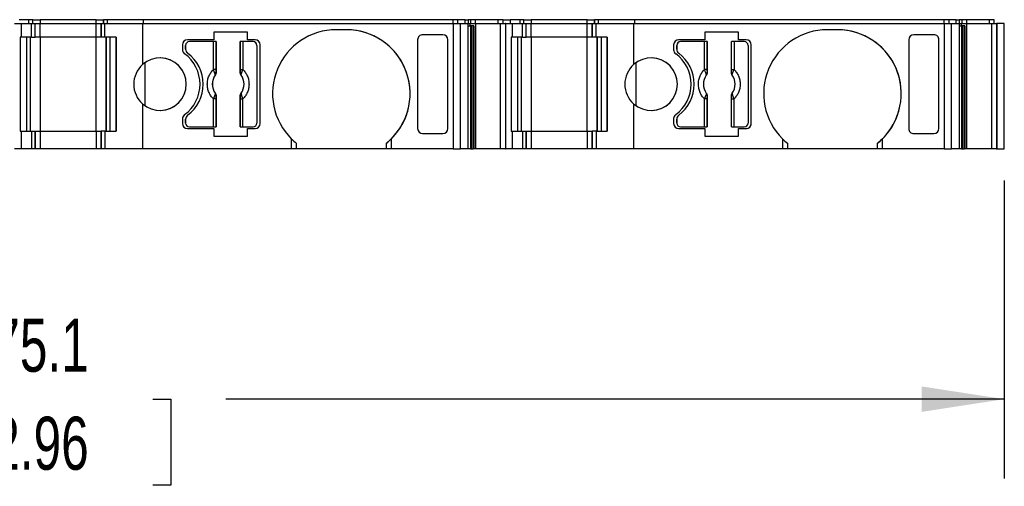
# Model space of a CAD drawing. Header units: millimetres. Extents: x 6 to 273, y 6 to 210.
# Tile 4 of 8: x 87 to 127, y 156 to 174. Entities that reach past the tile are written whole.
import ezdxf

# ---------------------------------------------------------------- set-up
doc = ezdxf.new("R2010")
doc.units = ezdxf.units.MM
doc.linetypes.add('SLD-Solid', pattern=[0])
doc.layers.add('DIMENSIONS', color=140, linetype='SLD-Solid', lineweight=25)
doc.styles.add('SLDTEXTSTYLE0', font='TXT', dxfattribs={"width": 0.7})
doc.dimstyles.new('SLDDIMSTYLE0', dxfattribs={"dimtxt": 2.158008, "dimasz": 3.302, "dimexe": 0, "dimexo": 0.0625, "dimgap": 0.539502, "dimtad": 0, "dimtih": 1, "dimtoh": 1, "dimrnd": 1e-09, "dimzin": 12, "dimdsep": 46, "dimtxsty": 'SLDTEXTSTYLE0', "dimsah": 1, "dimcen": 0.09, "dimadec": 0, "dimazin": 3, "dimtfac": 1, "dimtofl": 0, "dimtmove": 0, "dimatfit": 3, "dimfxl": 0, "dimfrac": 2, "dimtolj": 1, "dimtzin": 12, "dimarcsym": 0})

# ---------------------------------------------------------------- blocks, each defined once
blk = doc.blocks.new('_D_4')
at = {"layer": 'DIMENSIONS'}
for p, q in [((51.67, 167.838), (51.67, 155.931)), ((126.771, 167.838), (126.771, 155.931)), ((51.67, 159.106), (83.388, 159.106)), ((86.312, 159.106), (85.587, 159.106)), ((85.587, 159.106), (85.587, 155.676)), ((92.725, 159.106), (93.449, 159.106)), ((93.449, 159.106), (93.449, 155.676)), ((126.771, 159.106), (95.649, 159.106)), ((85.587, 155.676), (86.312, 155.676)), ((93.449, 155.676), (92.725, 155.676))]:
    blk.add_line(p, q, dxfattribs=at)
for points in [[(51.67, 159.106), (54.972, 158.598), (54.972, 159.614)], [(126.771, 159.106), (123.469, 159.614), (123.469, 158.598)]]:
    blk.add_solid(points, dxfattribs=at)
at = {"layer": 'DIMENSIONS', "char_height": 2.1167, "attachment_point": 1, "style": 'SLDTEXTSTYLE0'}
for s, insert in [('75.1', (86.312, 162.318)), ('2.96', (86.312, 158.405))]:
    blk.add_mtext(s, dxfattribs=dict(at, insert=insert))

msp = doc.modelspace()

# ---------------------------------------------------------------- linework, layer by layer
for p, q in [((87.205, 174.108), (87.463, 174.108)), ((87.778, 174.258), (87.389, 174.258)), ((87.463, 174.108), (87.463, 173.558)), ((87.463, 174.108), (87.878, 174.108)), ((87.778, 174.108), (87.778, 174.258)), ((87.928, 174.258), (87.778, 174.258)), ((87.878, 173.558), (87.878, 174.108)), ((87.878, 174.108), (88.028, 174.108)), ((87.928, 174.108), (87.928, 174.258)), ((87.928, 174.108), (87.928, 174.258)), ((87.928, 174.258), (88.228, 174.258)), ((88.028, 173.558), (88.028, 174.108)), ((88.028, 173.558), (88.028, 174.108)), ((88.028, 174.108), (88.228, 174.108)), ((88.228, 174.258), (88.228, 174.108)), ((90.461, 174.258), (88.228, 174.258)), ((88.228, 173.558), (88.228, 174.108)), ((88.228, 174.108), (90.461, 174.108)), ((90.461, 174.108), (90.461, 174.258)), ((90.461, 174.258), (90.761, 174.258)), ((90.461, 173.558), (90.461, 174.108)), ((90.461, 174.108), (90.661, 174.108)), ((90.661, 174.108), (90.661, 173.558)), ((90.661, 174.108), (90.817, 174.108)), ((90.661, 173.558), (90.661, 174.108)), ((90.661, 174.108), (90.661, 174.108)), ((90.661, 173.558), (90.661, 174.108)), ((90.761, 174.108), (90.761, 174.258)), ((90.917, 174.258), (90.761, 174.258)), ((90.761, 174.108), (90.761, 174.258)), ((90.761, 174.258), (90.761, 174.108)), ((90.817, 173.558), (90.817, 174.108)), ((90.817, 174.108), (92.318, 174.108)), ((90.917, 174.108), (90.917, 174.258)), ((92.362, 174.258), (90.917, 174.258)), ((92.318, 174.108), (92.318, 172.466)), ((92.318, 174.108), (98.268, 174.108)), ((92.362, 174.108), (92.362, 174.258)), ((104.737, 174.258), (92.362, 174.258)), ((98.268, 174.108), (104.737, 174.108)), ((104.737, 174.108), (104.737, 174.258)), ((104.93, 174.258), (104.737, 174.258)), ((104.737, 174.108), (104.737, 169.108)), ((104.737, 174.108), (105.027, 174.108)), ((104.93, 174.108), (104.93, 174.258)), ((105.213, 174.258), (104.93, 174.258)), ((105.027, 169.108), (105.027, 174.108)), ((105.027, 174.108), (105.328, 174.108)), ((105.213, 174.108), (105.213, 174.258)), ((105.213, 174.258), (105.333, 174.258)), ((105.328, 174.108), (105.328, 169.108)), ((105.328, 174.108), (105.422, 174.108)), ((105.328, 174.008), (105.422, 174.008)), ((105.333, 174.258), (105.333, 174.108)), ((105.448, 174.258), (105.333, 174.258)), ((105.422, 174.008), (105.422, 174.108)), ((105.422, 174.108), (105.625, 174.108)), ((105.567, 174.008), (105.422, 174.008)), ((105.431, 174.008), (105.431, 169.108)), ((105.448, 174.108), (105.448, 174.258)), ((105.635, 174.258), (105.448, 174.258)), ((105.474, 169.108), (105.474, 174.008)), ((105.544, 169.108), (105.544, 174.008)), ((105.567, 174.008), (105.567, 169.108)), ((105.625, 174.108), (105.625, 169.108)), ((105.625, 174.108), (106.62, 174.108)), ((105.635, 174.108), (105.635, 174.258)), ((106.542, 174.258), (105.635, 174.258)), ((106.542, 174.108), (106.542, 174.258)), ((106.731, 174.258), (106.542, 174.258)), ((106.62, 174.108), (106.62, 169.108)), ((106.62, 174.108), (106.828, 174.108)), ((106.731, 174.108), (106.731, 174.258)), ((106.738, 174.258), (106.731, 174.258)), ((106.738, 174.108), (106.738, 174.258)), ((106.738, 174.108), (106.738, 174.258)), ((106.738, 174.258), (107.022, 174.258)), ((106.828, 174.108), (106.828, 169.108)), ((106.838, 174.108), (106.828, 174.108)), ((106.838, 169.108), (106.838, 174.108)), ((106.838, 169.108), (106.838, 174.108)), ((106.838, 174.108), (106.838, 174.108)), ((106.838, 174.108), (107.096, 174.108)), ((107.022, 174.258), (107.022, 174.108)), ((107.411, 174.258), (107.022, 174.258)), ((107.096, 174.108), (107.096, 173.558)), ((107.096, 174.108), (107.511, 174.108)), ((107.411, 174.108), (107.411, 174.258)), ((107.561, 174.258), (107.411, 174.258)), ((107.511, 173.558), (107.511, 174.108)), ((107.511, 174.108), (107.661, 174.108)), ((107.561, 174.108), (107.561, 174.258)), ((107.561, 174.108), (107.561, 174.258)), ((107.561, 174.258), (107.861, 174.258)), ((107.661, 173.558), (107.661, 174.108)), ((107.661, 173.558), (107.661, 174.108)), ((107.661, 174.108), (107.861, 174.108)), ((107.861, 174.258), (107.861, 174.108)), ((110.094, 174.258), (107.861, 174.258)), ((107.861, 173.558), (107.861, 174.108)), ((107.861, 174.108), (110.094, 174.108)), ((110.094, 174.108), (110.094, 174.258)), ((110.094, 174.258), (110.394, 174.258)), ((110.094, 173.558), (110.094, 174.108)), ((110.094, 174.108), (110.294, 174.108)), ((110.294, 174.108), (110.294, 173.558)), ((110.294, 174.108), (110.45, 174.108)), ((110.294, 173.558), (110.294, 174.108)), ((110.294, 174.108), (110.294, 174.108)), ((110.294, 173.558), (110.294, 174.108)), ((110.394, 174.108), (110.394, 174.258)), ((110.55, 174.258), (110.394, 174.258)), ((110.394, 174.108), (110.394, 174.258)), ((110.394, 174.258), (110.394, 174.108)), ((110.45, 173.558), (110.45, 174.108)), ((110.45, 174.108), (111.951, 174.108)), ((110.55, 174.108), (110.55, 174.258)), ((111.996, 174.258), (110.55, 174.258)), ((111.951, 174.108), (111.951, 172.466)), ((111.951, 174.108), (124.37, 174.108)), ((111.996, 174.108), (111.996, 174.258)), ((124.37, 174.258), (111.996, 174.258)), ((124.37, 174.108), (124.37, 174.258)), ((124.563, 174.258), (124.37, 174.258)), ((124.37, 174.108), (124.37, 169.108)), ((124.37, 174.108), (124.66, 174.108)), ((124.563, 174.108), (124.563, 174.258)), ((124.847, 174.258), (124.563, 174.258)), ((124.66, 169.108), (124.66, 174.108)), ((124.66, 174.108), (124.962, 174.108)), ((124.847, 174.108), (124.847, 174.258)), ((124.847, 174.258), (124.966, 174.258)), ((124.962, 174.108), (124.962, 169.108)), ((124.962, 174.108), (125.055, 174.108)), ((124.962, 174.008), (125.055, 174.008)), ((124.966, 174.258), (124.966, 174.108)), ((125.081, 174.258), (124.966, 174.258)), ((125.055, 174.008), (125.055, 174.108)), ((125.055, 174.108), (125.258, 174.108)), ((125.2, 174.008), (125.055, 174.008)), ((125.064, 174.008), (125.064, 169.108)), ((125.081, 174.108), (125.081, 174.258)), ((125.268, 174.258), (125.081, 174.258)), ((125.107, 169.108), (125.107, 174.008)), ((125.178, 169.108), (125.178, 174.008)), ((125.2, 174.008), (125.2, 169.108)), ((125.258, 174.108), (125.258, 169.108)), ((125.258, 174.108), (126.254, 174.108)), ((125.268, 174.108), (125.268, 174.258)), ((126.176, 174.258), (125.268, 174.258)), ((126.176, 174.108), (126.176, 174.258)), ((126.364, 174.258), (126.176, 174.258)), ((126.254, 174.108), (126.254, 169.108)), ((126.254, 174.108), (126.461, 174.108)), ((126.364, 174.108), (126.364, 174.258)), ((126.371, 174.258), (126.364, 174.258)), ((126.371, 174.108), (126.371, 174.258)), ((126.461, 174.108), (126.461, 169.108)), ((126.471, 174.108), (126.461, 174.108)), ((126.471, 169.108), (126.471, 174.108)), ((126.471, 174.108), (126.471, 169.108)), ((126.471, 174.108), (126.471, 174.108)), ((126.771, 174.108), (126.471, 174.108)), ((126.771, 169.108), (126.771, 174.108)), ((126.772, 174.108), (126.771, 174.108)), ((126.772, 169.108), (126.772, 174.108)), ((96.513, 173.758), (95.172, 173.758)), ((95.172, 173.758), (95.172, 173.458)), ((96.513, 173.458), (96.513, 173.758)), ((100.468, 173.858), (100.068, 173.858)), ((104.327, 173.658), (103.518, 173.658)), ((114.805, 173.758), (114.805, 173.458)), ((116.146, 173.758), (114.805, 173.758)), ((116.146, 173.458), (116.146, 173.758)), ((120.101, 173.858), (119.701, 173.858)), ((123.96, 173.658), (123.151, 173.658)), ((87.463, 173.558), (87.428, 173.558)), ((87.428, 173.558), (87.428, 169.808)), ((87.878, 173.558), (87.463, 173.558)), ((87.678, 173.558), (87.678, 169.808)), ((87.828, 173.558), (87.828, 169.808)), ((87.828, 173.558), (87.828, 169.808)), ((87.878, 173.558), (88.028, 173.558)), ((88.228, 173.558), (88.028, 173.558)), ((88.228, 173.558), (88.228, 169.808)), ((90.461, 173.558), (88.228, 173.558)), ((90.661, 173.558), (90.461, 173.558)), ((90.461, 169.808), (90.461, 173.558)), ((90.817, 173.558), (90.661, 173.558)), ((90.661, 173.558), (90.661, 173.558)), ((91.261, 173.558), (90.817, 173.558)), ((90.861, 169.808), (90.861, 173.558)), ((90.861, 173.558), (90.861, 169.808)), ((90.861, 173.558), (90.861, 169.808)), ((91.017, 173.558), (91.017, 169.808)), ((91.261, 169.808), (91.261, 173.558)), ((91.261, 173.558), (91.261, 169.808)), ((93.918, 173.258), (93.918, 173.058)), ((94.043, 173.233), (94.043, 173.083)), ((94.043, 173.083), (94.043, 173.233)), ((95.172, 173.458), (94.118, 173.458)), ((95.151, 173.383), (94.193, 173.383)), ((95.151, 172.27), (95.151, 173.383)), ((95.251, 173.383), (95.151, 173.383)), ((95.251, 173.383), (95.251, 172.27)), ((95.261, 173.383), (95.251, 173.383)), ((95.261, 173.383), (95.261, 172.159)), ((96.226, 172.159), (96.226, 173.383)), ((96.235, 173.383), (96.226, 173.383)), ((96.235, 172.27), (96.235, 173.383)), ((96.335, 173.383), (96.235, 173.383)), ((96.335, 173.383), (96.335, 172.27)), ((96.743, 173.383), (96.335, 173.383)), ((96.818, 173.458), (96.513, 173.458)), ((96.893, 173.233), (96.893, 170.133)), ((97.018, 170.108), (97.018, 173.258)), ((97.018, 173.258), (97.018, 173.258)), ((97.018, 170.108), (97.018, 173.258)), ((103.318, 173.457), (103.318, 169.909)), ((104.527, 169.909), (104.527, 173.457)), ((104.527, 169.909), (104.527, 173.457)), ((107.096, 173.558), (107.061, 173.558)), ((107.061, 173.558), (107.061, 169.808)), ((107.511, 173.558), (107.096, 173.558)), ((107.311, 173.558), (107.311, 169.808)), ((107.461, 173.558), (107.461, 169.808)), ((107.461, 173.558), (107.461, 169.808)), ((107.511, 173.558), (107.661, 173.558)), ((107.861, 173.558), (107.661, 173.558)), ((107.861, 173.558), (107.861, 169.808)), ((110.094, 173.558), (107.861, 173.558)), ((110.294, 173.558), (110.094, 173.558)), ((110.094, 169.808), (110.094, 173.558)), ((110.45, 173.558), (110.294, 173.558)), ((110.294, 173.558), (110.294, 173.558)), ((110.894, 173.558), (110.45, 173.558)), ((110.494, 169.808), (110.494, 173.558)), ((110.494, 173.558), (110.494, 169.808)), ((110.494, 173.558), (110.494, 169.808)), ((110.65, 173.558), (110.65, 169.808)), ((110.894, 169.808), (110.894, 173.558)), ((110.894, 173.558), (110.894, 169.808)), ((113.551, 173.258), (113.551, 173.058)), ((113.676, 173.233), (113.676, 173.083)), ((113.676, 173.083), (113.676, 173.233)), ((114.805, 173.458), (113.751, 173.458)), ((114.785, 173.383), (113.826, 173.383)), ((114.785, 172.27), (114.785, 173.383)), ((114.884, 173.383), (114.785, 173.383)), ((114.884, 173.383), (114.884, 172.27)), ((114.894, 173.383), (114.884, 173.383)), ((114.894, 173.383), (114.894, 172.159)), ((115.859, 172.159), (115.859, 173.383)), ((115.868, 173.383), (115.859, 173.383)), ((115.868, 172.27), (115.868, 173.383)), ((115.968, 173.383), (115.868, 173.383)), ((115.968, 173.383), (115.968, 172.27)), ((116.376, 173.383), (115.968, 173.383)), ((116.451, 173.458), (116.146, 173.458)), ((116.526, 173.233), (116.526, 170.133)), ((116.651, 170.108), (116.651, 173.258)), ((116.651, 173.258), (116.651, 173.258)), ((116.651, 170.108), (116.651, 173.258)), ((122.951, 173.457), (122.951, 169.909)), ((124.16, 169.909), (124.16, 173.457)), ((124.16, 169.909), (124.16, 173.457)), ((92.407, 172.537), (92.407, 170.829)), ((112.04, 172.537), (112.04, 170.829)), ((95.251, 172.27), (95.151, 172.27)), ((95.223, 172.046), (95.225, 172.045)), ((95.261, 172.159), (95.254, 172.162)), ((96.226, 172.159), (96.232, 172.162)), ((96.235, 172.27), (96.335, 172.27)), ((96.261, 172.045), (96.263, 172.046)), ((114.884, 172.27), (114.785, 172.27)), ((114.857, 172.046), (114.858, 172.045)), ((114.894, 172.159), (114.887, 172.162)), ((115.859, 172.159), (115.865, 172.162)), ((115.868, 172.27), (115.968, 172.27)), ((115.895, 172.045), (115.896, 172.046)), ((95.225, 171.321), (95.223, 171.32)), ((96.263, 171.32), (96.261, 171.321)), ((114.858, 171.321), (114.857, 171.32)), ((115.896, 171.32), (115.895, 171.321)), ((92.318, 170.9), (92.318, 169.108)), ((95.151, 169.983), (95.151, 171.096)), ((95.251, 171.096), (95.151, 171.096)), ((95.251, 171.096), (95.251, 169.983)), ((95.261, 171.207), (95.254, 171.204)), ((95.261, 171.207), (95.261, 169.983)), ((96.226, 169.983), (96.226, 171.207)), ((96.232, 171.204), (96.226, 171.207)), ((96.235, 169.983), (96.235, 171.096)), ((96.235, 171.096), (96.335, 171.096)), ((96.335, 169.983), (96.335, 171.096)), ((111.951, 170.9), (111.951, 169.108)), ((114.785, 169.983), (114.785, 171.096)), ((114.884, 171.096), (114.785, 171.096)), ((114.884, 171.096), (114.884, 169.983)), ((114.894, 171.207), (114.887, 171.204)), ((114.894, 171.207), (114.894, 169.983)), ((115.859, 169.983), (115.859, 171.207)), ((115.865, 171.204), (115.859, 171.207)), ((115.868, 169.983), (115.868, 171.096)), ((115.868, 171.096), (115.968, 171.096)), ((115.968, 169.983), (115.968, 171.096)), ((93.918, 170.308), (93.918, 170.108)), ((94.043, 170.283), (94.043, 170.133)), ((94.043, 170.133), (94.043, 170.283)), ((97.018, 170.108), (97.018, 170.108)), ((113.551, 170.308), (113.551, 170.108)), ((113.676, 170.283), (113.676, 170.133)), ((113.676, 170.133), (113.676, 170.283)), ((116.651, 170.108), (116.651, 170.108)), ((87.428, 169.808), (87.463, 169.808)), ((87.463, 169.808), (87.463, 169.108)), ((87.463, 169.808), (87.878, 169.808)), ((87.878, 169.808), (87.878, 169.108)), ((87.878, 169.808), (88.028, 169.808)), ((88.028, 169.108), (88.028, 169.808)), ((88.028, 169.108), (88.028, 169.808)), ((88.028, 169.808), (88.028, 169.108)), ((88.028, 169.808), (88.228, 169.808)), ((88.228, 169.808), (88.228, 169.108)), ((88.228, 169.808), (90.461, 169.808)), ((90.461, 169.808), (90.461, 169.108)), ((90.461, 169.808), (90.661, 169.808)), ((90.661, 169.808), (90.661, 169.108)), ((90.817, 169.808), (90.661, 169.808)), ((90.661, 169.108), (90.661, 169.808)), ((90.661, 169.808), (90.661, 169.108)), ((90.817, 169.808), (90.817, 169.108)), ((90.817, 169.808), (91.261, 169.808)), ((94.118, 169.908), (95.172, 169.908)), ((94.193, 169.983), (95.151, 169.983)), ((95.151, 169.983), (95.251, 169.983)), ((95.172, 169.908), (95.172, 169.608)), ((95.251, 169.983), (95.261, 169.983)), ((96.226, 169.983), (96.235, 169.983)), ((96.235, 169.983), (96.335, 169.983)), ((96.335, 169.983), (96.743, 169.983)), ((96.513, 169.608), (96.513, 169.908)), ((96.513, 169.908), (96.818, 169.908)), ((103.518, 169.708), (104.327, 169.708)), ((107.061, 169.808), (107.096, 169.808)), ((107.096, 169.808), (107.096, 169.108)), ((107.096, 169.808), (107.511, 169.808)), ((107.511, 169.808), (107.511, 169.108)), ((107.511, 169.808), (107.661, 169.808)), ((107.661, 169.108), (107.661, 169.808)), ((107.661, 169.108), (107.661, 169.808)), ((107.661, 169.808), (107.661, 169.108)), ((107.661, 169.808), (107.861, 169.808)), ((107.861, 169.808), (107.861, 169.108)), ((107.861, 169.808), (110.094, 169.808)), ((110.094, 169.808), (110.094, 169.108)), ((110.094, 169.808), (110.294, 169.808)), ((110.294, 169.808), (110.294, 169.108)), ((110.45, 169.808), (110.294, 169.808)), ((110.294, 169.108), (110.294, 169.808)), ((110.294, 169.808), (110.294, 169.108)), ((110.45, 169.808), (110.45, 169.108)), ((110.45, 169.808), (110.894, 169.808)), ((113.751, 169.908), (114.805, 169.908)), ((113.826, 169.983), (114.785, 169.983)), ((114.785, 169.983), (114.884, 169.983)), ((114.805, 169.908), (114.805, 169.608)), ((114.884, 169.983), (114.894, 169.983)), ((115.859, 169.983), (115.868, 169.983)), ((115.868, 169.983), (115.968, 169.983)), ((115.968, 169.983), (116.376, 169.983)), ((116.146, 169.908), (116.451, 169.908)), ((116.146, 169.608), (116.146, 169.908)), ((123.151, 169.708), (123.96, 169.708)), ((95.172, 169.608), (96.513, 169.608)), ((98.268, 169.502), (98.268, 169.108)), ((98.468, 169.322), (98.468, 169.108)), ((102.068, 169.108), (102.068, 169.322)), ((102.268, 169.108), (102.268, 169.502)), ((114.805, 169.608), (116.146, 169.608)), ((117.901, 169.502), (117.901, 169.108)), ((118.101, 169.322), (118.101, 169.108)), ((121.701, 169.108), (121.701, 169.322)), ((121.901, 169.108), (121.901, 169.502)), ((87.463, 169.108), (87.205, 169.108)), ((87.878, 169.108), (87.463, 169.108)), ((88.028, 169.108), (87.878, 169.108)), ((88.228, 169.108), (88.028, 169.108)), ((90.461, 169.108), (88.228, 169.108)), ((90.661, 169.108), (90.461, 169.108)), ((90.817, 169.108), (90.661, 169.108)), ((90.661, 169.108), (90.661, 169.108)), ((92.318, 169.108), (90.817, 169.108)), ((98.268, 169.108), (92.318, 169.108)), ((98.468, 169.108), (98.268, 169.108)), ((102.068, 169.108), (98.468, 169.108)), ((102.268, 169.108), (102.068, 169.108)), ((104.737, 169.108), (102.268, 169.108)), ((104.737, 169.108), (105.027, 169.108)), ((105.328, 169.108), (105.027, 169.108)), ((105.431, 169.108), (105.328, 169.108)), ((105.431, 169.108), (105.474, 169.108)), ((105.474, 169.108), (105.544, 169.108)), ((105.567, 169.108), (105.544, 169.108)), ((105.625, 169.108), (105.567, 169.108)), ((106.62, 169.108), (105.625, 169.108)), ((106.828, 169.108), (106.62, 169.108)), ((106.828, 169.108), (106.838, 169.108)), ((106.838, 169.108), (106.838, 169.108)), ((107.096, 169.108), (106.838, 169.108)), ((107.511, 169.108), (107.096, 169.108)), ((107.661, 169.108), (107.511, 169.108)), ((107.861, 169.108), (107.661, 169.108)), ((110.094, 169.108), (107.861, 169.108)), ((110.294, 169.108), (110.094, 169.108)), ((110.45, 169.108), (110.294, 169.108)), ((110.294, 169.108), (110.294, 169.108)), ((111.951, 169.108), (110.45, 169.108)), ((117.901, 169.108), (111.951, 169.108)), ((118.101, 169.108), (117.901, 169.108)), ((121.701, 169.108), (118.101, 169.108)), ((121.901, 169.108), (121.701, 169.108)), ((124.37, 169.108), (121.901, 169.108)), ((124.37, 169.108), (124.66, 169.108)), ((124.962, 169.108), (124.66, 169.108)), ((125.064, 169.108), (124.962, 169.108)), ((125.064, 169.108), (125.107, 169.108)), ((125.107, 169.108), (125.178, 169.108)), ((125.2, 169.108), (125.178, 169.108)), ((125.258, 169.108), (125.2, 169.108)), ((126.254, 169.108), (125.258, 169.108)), ((126.461, 169.108), (126.254, 169.108)), ((126.461, 169.108), (126.471, 169.108)), ((126.471, 169.108), (126.471, 169.108)), ((126.471, 169.108), (126.771, 169.108)), ((126.771, 169.108), (126.772, 169.108))]:
    msp.add_line(p, q)
for centre, radius, start, end in [((100.068, 171.308), 2.55, 90, 225.0991), ((100.468, 171.308), 2.55, 314.9009, 90), ((100.468, 171.308), 2.55, 308.8624, 90), ((119.701, 171.308), 2.55, 90, 225.0989), ((120.101, 171.308), 2.55, 314.901, 90), ((120.101, 171.308), 2.55, 308.8625, 90), ((94.118, 173.258), 0.2, 90, 180), ((94.193, 173.233), 0.15, 90, 180), ((94.193, 173.233), 0.15, 90, 180), ((96.743, 173.233), 0.15, 0, 90), ((96.818, 173.258), 0.2, 0, 90), ((96.818, 173.258), 0.2, 0, 90), ((113.751, 173.258), 0.2, 90, 180), ((113.826, 173.233), 0.15, 90, 180), ((113.826, 173.233), 0.15, 90, 180), ((116.376, 173.233), 0.15, 0, 90), ((116.451, 173.258), 0.2, 0, 90), ((116.451, 173.258), 0.2, 0, 90), ((94.118, 173.058), 0.2, 180, 233.9681), ((93.118, 171.683), 1.5, 306.0319, 53.9681), ((94.243, 173.083), 0.2, 180, 233.1301), ((94.243, 173.083), 0.2, 180, 233.1301), ((93.193, 171.683), 1.55, 306.8699, 53.1301), ((93.193, 171.683), 1.55, 306.8699, 53.1301), ((113.751, 173.058), 0.2, 180, 233.9681), ((112.751, 171.683), 1.5, 306.0319, 53.9681), ((113.876, 173.083), 0.2, 180, 233.1301), ((113.876, 173.083), 0.2, 180, 233.1301), ((112.826, 171.683), 1.55, 306.8699, 53.1301), ((112.826, 171.683), 1.55, 306.8699, 53.1301), ((93.018, 171.683), 1.05, 131.8101, 228.1899), ((93.018, 171.683), 1.05, 228.1899, 131.8101), ((93.018, 171.683), 1.05, 270, 90), ((112.651, 171.683), 1.05, 131.8101, 228.1899), ((112.651, 171.683), 1.05, 228.1899, 131.8101), ((112.651, 171.683), 1.05, 270, 90), ((95.743, 171.683), 0.634, 145.0833, 214.9167), ((95.743, 171.683), 0.633, 145.0503, 214.9496), ((95.19, 172.176), 0.066, 289.9615, 346.8945), ((96.296, 172.176), 0.066, 193.1055, 250.0385), ((95.743, 171.683), 0.633, 325.0503, 34.9496), ((95.743, 171.683), 0.634, 325.0833, 34.9167), ((115.376, 171.683), 0.634, 145.0833, 214.9167), ((115.376, 171.683), 0.633, 145.0503, 214.9496), ((114.823, 172.176), 0.066, 289.9615, 346.8945), ((115.93, 172.176), 0.066, 193.1055, 250.0385), ((115.376, 171.683), 0.633, 325.0503, 34.9496), ((115.376, 171.683), 0.634, 325.0833, 34.9167), ((95.19, 171.189), 0.066, 13.1055, 70.0385), ((96.296, 171.189), 0.066, 109.9615, 166.8945), ((114.823, 171.189), 0.066, 13.1055, 70.0385), ((115.93, 171.189), 0.066, 109.9615, 166.8945), ((94.118, 170.308), 0.2, 126.0319, 180), ((113.751, 170.308), 0.2, 126.0319, 180), ((94.118, 170.108), 0.2, 180, 270), ((94.243, 170.283), 0.2, 126.8699, 180), ((94.243, 170.283), 0.2, 126.8699, 180), ((94.193, 170.133), 0.15, 180, 270), ((94.193, 170.133), 0.15, 180, 270), ((96.743, 170.133), 0.15, 270, 0), ((96.818, 170.108), 0.2, 270, 0), ((96.818, 170.108), 0.2, 270, 0), ((113.751, 170.108), 0.2, 180, 270), ((113.876, 170.283), 0.2, 126.8699, 180), ((113.876, 170.283), 0.2, 126.8699, 180), ((113.826, 170.133), 0.15, 180, 270), ((113.826, 170.133), 0.15, 180, 270), ((116.376, 170.133), 0.15, 270, 0), ((116.451, 170.108), 0.2, 270, 0), ((116.451, 170.108), 0.2, 269.9999, 0), ((100.068, 171.308), 2.55, 225.0991, 231.1376), ((100.468, 171.308), 2.55, 308.8624, 314.9009), ((119.701, 171.308), 2.55, 225.0989, 231.1375), ((120.101, 171.308), 2.55, 308.8625, 314.901)]:
    msp.add_arc(centre, radius, start, end)
at = {"extrusion": (3.94167e-07, -1.0183e-15, 1)}
for centre, start_param, end_param in [((103.518, 173.457), 3.141596, 4.712393), ((104.327, 173.457), 1.5708, 3.141596)]:
    msp.add_ellipse(centre, major_axis=(0, -0.201), ratio=0.996195, start_param=start_param, end_param=end_param, dxfattribs=at)
at = {"extrusion": (7.03241e-08, -1.91988e-15, 1)}
for centre, start_param, end_param in [((123.151, 173.457), 3.141593, 4.712388), ((123.96, 173.457), 1.570796, 3.141593)]:
    msp.add_ellipse(centre, major_axis=(0, -0.201), ratio=0.996195, start_param=start_param, end_param=end_param, dxfattribs=at)
at = {"extrusion": (3.94167e-07, 1.01826e-15, 1)}
for centre, start_param, end_param in [((103.518, 169.909), 1.570793, 3.141589), ((104.327, 169.909), 3.141589, 4.712385)]:
    msp.add_ellipse(centre, major_axis=(0, 0.201), ratio=0.996195, start_param=start_param, end_param=end_param, dxfattribs=at)
at = {"extrusion": (7.03241e-08, 1.91987e-15, 1)}
for centre, start_param, end_param in [((123.151, 169.909), 1.570796, 3.141593), ((123.96, 169.909), 3.141593, 4.712389)]:
    msp.add_ellipse(centre, major_axis=(0, 0.201), ratio=0.996195, start_param=start_param, end_param=end_param, dxfattribs=at)
for points, knots in [([(95.151, 171.096), (95.133, 171.115), (95.098, 171.153), (95.051, 171.216), (95.011, 171.283), (94.963, 171.38), (94.921, 171.514), (94.904, 171.683), (94.921, 171.852), (94.971, 172.01), (95.047, 172.153), (95.117, 172.231), (95.151, 172.27)], [0, 0, 0, 0, 0.06027, 0.120056, 0.179893, 0.240314, 0.370015, 0.500128, 0.629829, 0.759943, 0.879871, 1, 1, 1, 1]), ([(95.212, 172.114), (95.208, 172.124), (95.199, 172.145), (95.183, 172.183), (95.166, 172.226), (95.156, 172.255), (95.151, 172.27)], [0, 0, 0, 0, 0.220475, 0.499075, 0.748119, 1, 1, 1, 1]), ([(95.223, 172.046), (95.225, 172.051), (95.227, 172.061), (95.225, 172.079), (95.22, 172.097), (95.215, 172.109), (95.212, 172.114)], [0, 0, 0, 0, 0.306881, 0.575882, 0.806979, 1, 1, 1, 1]), ([(95.254, 172.162), (95.253, 172.145), (95.252, 172.104), (95.234, 172.068), (95.223, 172.046)], [0, 0, 0, 0, 0.389276, 1, 1, 1, 1]), ([(95.261, 172.159), (95.261, 172.153), (95.26, 172.147), (95.26, 172.14), (95.259, 172.134), (95.258, 172.127), (95.257, 172.121), (95.256, 172.115), (95.254, 172.108), (95.252, 172.102), (95.251, 172.099), (95.25, 172.096), (95.249, 172.093), (95.247, 172.087), (95.244, 172.081), (95.242, 172.075), (95.24, 172.072), (95.239, 172.069), (95.237, 172.066), (95.234, 172.059), (95.229, 172.052), (95.225, 172.045)], [0, 0, 0, 0, 0.000019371, 0.000019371, 0.000019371, 0.0000387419, 0.0000387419, 0.0000387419, 0.000058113, 0.000058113, 0.000058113, 0.0000677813, 0.0000677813, 0.0000677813, 0.0000871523, 0.0000871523, 0.0000871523, 0.0000968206, 0.0000968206, 0.0000968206, 0.0001214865, 0.0001214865, 0.0001214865, 0.0001214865]), ([(95.251, 172.27), (95.251, 172.249), (95.251, 172.211), (95.253, 172.177), (95.254, 172.162)], [0, 0, 0, 0, 0.5214849, 1, 1, 1, 1]), ([(96.261, 172.045), (96.258, 172.051), (96.254, 172.056), (96.251, 172.062), (96.248, 172.067), (96.245, 172.073), (96.242, 172.079), (96.24, 172.085), (96.238, 172.091), (96.236, 172.097), (96.235, 172.1), (96.234, 172.103), (96.233, 172.106), (96.231, 172.113), (96.23, 172.119), (96.228, 172.125), (96.228, 172.128), (96.227, 172.132), (96.227, 172.135), (96.226, 172.143), (96.226, 172.151), (96.226, 172.159)], [0, 0, 0, 0, 0.0000193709, 0.0000193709, 0.0000193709, 0.0000387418, 0.0000387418, 0.0000387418, 0.0000581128, 0.0000581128, 0.0000581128, 0.000067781, 0.000067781, 0.000067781, 0.000087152, 0.000087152, 0.000087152, 0.0000968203, 0.0000968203, 0.0000968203, 0.0001214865, 0.0001214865, 0.0001214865, 0.0001214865]), ([(96.232, 172.162), (96.233, 172.172), (96.234, 172.192), (96.235, 172.23), (96.235, 172.256), (96.235, 172.27)], [0, 0, 0, 0, 0.317222, 0.645084, 1, 1, 1, 1]), ([(96.263, 172.046), (96.257, 172.057), (96.245, 172.079), (96.236, 172.111), (96.232, 172.138), (96.232, 172.155), (96.232, 172.162)], [0, 0, 0, 0, 0.332097, 0.61117, 0.833934, 1, 1, 1, 1]), ([(96.335, 172.27), (96.353, 172.251), (96.388, 172.213), (96.435, 172.15), (96.475, 172.083), (96.523, 171.986), (96.565, 171.852), (96.582, 171.683), (96.565, 171.514), (96.515, 171.356), (96.439, 171.213), (96.369, 171.135), (96.335, 171.096)], [0, 0, 0, 0, 0.0602697, 0.1200562, 0.1798933, 0.2403137, 0.3700145, 0.5001284, 0.6298294, 0.7599435, 0.879871, 1, 1, 1, 1]), ([(114.785, 171.096), (114.767, 171.115), (114.731, 171.153), (114.685, 171.216), (114.644, 171.283), (114.597, 171.38), (114.554, 171.514), (114.538, 171.683), (114.554, 171.852), (114.605, 172.01), (114.68, 172.153), (114.75, 172.231), (114.785, 172.27)], [0, 0, 0, 0, 0.06027, 0.120056, 0.179893, 0.240314, 0.370015, 0.500128, 0.629829, 0.759943, 0.879871, 1, 1, 1, 1]), ([(114.846, 172.114), (114.841, 172.124), (114.832, 172.145), (114.816, 172.183), (114.8, 172.226), (114.79, 172.255), (114.785, 172.27)], [0, 0, 0, 0, 0.220475, 0.499075, 0.748119, 1, 1, 1, 1]), ([(114.857, 172.046), (114.858, 172.051), (114.861, 172.061), (114.858, 172.079), (114.853, 172.097), (114.848, 172.109), (114.846, 172.114)], [0, 0, 0, 0, 0.306881, 0.575882, 0.806979, 1, 1, 1, 1]), ([(114.887, 172.162), (114.887, 172.145), (114.886, 172.104), (114.868, 172.068), (114.857, 172.046)], [0, 0, 0, 0, 0.389276, 1, 1, 1, 1]), ([(114.894, 172.159), (114.894, 172.153), (114.894, 172.147), (114.893, 172.14), (114.892, 172.134), (114.891, 172.127), (114.89, 172.121), (114.889, 172.115), (114.887, 172.108), (114.885, 172.102), (114.885, 172.099), (114.884, 172.096), (114.882, 172.093), (114.88, 172.087), (114.878, 172.081), (114.875, 172.075), (114.874, 172.072), (114.872, 172.069), (114.871, 172.066), (114.867, 172.059), (114.863, 172.052), (114.858, 172.045)], [0, 0, 0, 0, 0.0000193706, 0.0000193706, 0.0000193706, 0.0000387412, 0.0000387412, 0.0000387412, 0.0000581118, 0.0000581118, 0.0000581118, 0.0000677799, 0.0000677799, 0.0000677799, 0.0000871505, 0.0000871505, 0.0000871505, 0.0000968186, 0.0000968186, 0.0000968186, 0.0001214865, 0.0001214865, 0.0001214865, 0.0001214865]), ([(114.884, 172.27), (114.884, 172.249), (114.885, 172.211), (114.886, 172.177), (114.887, 172.162)], [0, 0, 0, 0, 0.521485, 1, 1, 1, 1]), ([(115.895, 172.045), (115.891, 172.051), (115.888, 172.056), (115.885, 172.062), (115.881, 172.067), (115.878, 172.073), (115.876, 172.079), (115.873, 172.085), (115.871, 172.091), (115.869, 172.097), (115.868, 172.1), (115.867, 172.103), (115.866, 172.106), (115.864, 172.113), (115.863, 172.119), (115.862, 172.125), (115.861, 172.128), (115.861, 172.132), (115.86, 172.135), (115.859, 172.143), (115.859, 172.151), (115.859, 172.159)], [0, 0, 0, 0, 0.0000193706, 0.0000193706, 0.0000193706, 0.0000387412, 0.0000387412, 0.0000387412, 0.0000581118, 0.0000581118, 0.0000581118, 0.0000677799, 0.0000677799, 0.0000677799, 0.0000871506, 0.0000871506, 0.0000871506, 0.0000968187, 0.0000968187, 0.0000968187, 0.0001214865, 0.0001214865, 0.0001214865, 0.0001214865]), ([(115.865, 172.162), (115.866, 172.172), (115.867, 172.192), (115.868, 172.23), (115.868, 172.256), (115.868, 172.27)], [0, 0, 0, 0, 0.317222, 0.645084, 1, 1, 1, 1]), ([(115.896, 172.046), (115.89, 172.057), (115.878, 172.079), (115.869, 172.111), (115.865, 172.138), (115.865, 172.155), (115.865, 172.162)], [0, 0, 0, 0, 0.3320969, 0.61117, 0.8339341, 1, 1, 1, 1]), ([(115.968, 172.27), (115.986, 172.251), (116.022, 172.213), (116.068, 172.15), (116.109, 172.083), (116.156, 171.986), (116.199, 171.852), (116.215, 171.683), (116.199, 171.514), (116.148, 171.356), (116.072, 171.213), (116.003, 171.135), (115.968, 171.096)], [0, 0, 0, 0, 0.06027, 0.120056, 0.179893, 0.240314, 0.370015, 0.500128, 0.629829, 0.759943, 0.879871, 1, 1, 1, 1]), ([(95.223, 171.32), (95.23, 171.309), (95.241, 171.287), (95.25, 171.255), (95.254, 171.228), (95.254, 171.211), (95.254, 171.204)], [0, 0, 0, 0, 0.3320969, 0.61117, 0.8339341, 1, 1, 1, 1]), ([(95.225, 171.321), (95.228, 171.315), (95.232, 171.31), (95.235, 171.304), (95.238, 171.299), (95.241, 171.293), (95.244, 171.287), (95.246, 171.281), (95.248, 171.275), (95.251, 171.269), (95.252, 171.266), (95.252, 171.263), (95.253, 171.26), (95.255, 171.253), (95.256, 171.247), (95.258, 171.241), (95.258, 171.238), (95.259, 171.234), (95.259, 171.231), (95.26, 171.223), (95.261, 171.215), (95.261, 171.207)], [0, 0, 0, 0, 0.000019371, 0.000019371, 0.000019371, 0.000038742, 0.000038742, 0.000038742, 0.000058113, 0.000058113, 0.000058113, 0.0000677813, 0.0000677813, 0.0000677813, 0.0000871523, 0.0000871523, 0.0000871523, 0.0000968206, 0.0000968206, 0.0000968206, 0.0001214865, 0.0001214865, 0.0001214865, 0.0001214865]), ([(96.226, 171.207), (96.226, 171.213), (96.226, 171.219), (96.226, 171.226), (96.227, 171.232), (96.228, 171.239), (96.229, 171.245), (96.231, 171.251), (96.232, 171.258), (96.234, 171.264), (96.235, 171.267), (96.236, 171.27), (96.237, 171.273), (96.239, 171.279), (96.242, 171.285), (96.244, 171.291), (96.246, 171.294), (96.247, 171.297), (96.249, 171.3), (96.252, 171.307), (96.257, 171.314), (96.261, 171.321)], [0, 0, 0, 0, 0.0000193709, 0.0000193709, 0.0000193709, 0.0000387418, 0.0000387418, 0.0000387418, 0.0000581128, 0.0000581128, 0.0000581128, 0.000067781, 0.000067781, 0.000067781, 0.000087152, 0.000087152, 0.000087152, 0.0000968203, 0.0000968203, 0.0000968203, 0.0001214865, 0.0001214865, 0.0001214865, 0.0001214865]), ([(96.232, 171.204), (96.233, 171.221), (96.234, 171.262), (96.252, 171.298), (96.263, 171.32)], [0, 0, 0, 0, 0.389276, 1, 1, 1, 1]), ([(96.263, 171.32), (96.261, 171.315), (96.259, 171.305), (96.261, 171.287), (96.266, 171.269), (96.271, 171.257), (96.274, 171.251)], [0, 0, 0, 0, 0.306881, 0.575882, 0.806979, 1, 1, 1, 1]), ([(114.857, 171.32), (114.863, 171.309), (114.875, 171.287), (114.884, 171.255), (114.887, 171.228), (114.887, 171.211), (114.887, 171.204)], [0, 0, 0, 0, 0.332097, 0.61117, 0.833934, 1, 1, 1, 1]), ([(114.858, 171.321), (114.862, 171.315), (114.865, 171.31), (114.868, 171.304), (114.871, 171.299), (114.874, 171.293), (114.877, 171.287), (114.88, 171.281), (114.882, 171.275), (114.884, 171.269), (114.885, 171.266), (114.886, 171.263), (114.887, 171.26), (114.888, 171.253), (114.89, 171.247), (114.891, 171.241), (114.892, 171.238), (114.892, 171.234), (114.892, 171.231), (114.893, 171.223), (114.894, 171.215), (114.894, 171.207)], [0, 0, 0, 0, 0.0000193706, 0.0000193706, 0.0000193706, 0.0000387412, 0.0000387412, 0.0000387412, 0.0000581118, 0.0000581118, 0.0000581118, 0.0000677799, 0.0000677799, 0.0000677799, 0.0000871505, 0.0000871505, 0.0000871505, 0.0000968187, 0.0000968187, 0.0000968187, 0.0001214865, 0.0001214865, 0.0001214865, 0.0001214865]), ([(115.859, 171.207), (115.859, 171.213), (115.859, 171.219), (115.86, 171.226), (115.86, 171.232), (115.861, 171.239), (115.863, 171.245), (115.864, 171.251), (115.865, 171.258), (115.867, 171.264), (115.868, 171.267), (115.869, 171.27), (115.87, 171.273), (115.872, 171.279), (115.875, 171.285), (115.878, 171.291), (115.879, 171.294), (115.88, 171.297), (115.882, 171.3), (115.886, 171.307), (115.89, 171.314), (115.895, 171.321)], [0, 0, 0, 0, 0.0000193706, 0.0000193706, 0.0000193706, 0.0000387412, 0.0000387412, 0.0000387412, 0.0000581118, 0.0000581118, 0.0000581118, 0.0000677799, 0.0000677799, 0.0000677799, 0.0000871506, 0.0000871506, 0.0000871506, 0.0000968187, 0.0000968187, 0.0000968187, 0.0001214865, 0.0001214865, 0.0001214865, 0.0001214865]), ([(115.865, 171.204), (115.866, 171.221), (115.867, 171.262), (115.885, 171.298), (115.896, 171.32)], [0, 0, 0, 0, 0.389276, 1, 1, 1, 1]), ([(115.896, 171.32), (115.895, 171.315), (115.892, 171.305), (115.895, 171.287), (115.9, 171.269), (115.905, 171.257), (115.907, 171.251)], [0, 0, 0, 0, 0.306881, 0.575882, 0.806979, 1, 1, 1, 1]), ([(95.254, 171.204), (95.253, 171.194), (95.252, 171.173), (95.251, 171.136), (95.251, 171.11), (95.251, 171.096)], [0, 0, 0, 0, 0.317222, 0.645084, 1, 1, 1, 1]), ([(96.235, 171.096), (96.235, 171.117), (96.235, 171.155), (96.233, 171.189), (96.232, 171.204)], [0, 0, 0, 0, 0.521485, 1, 1, 1, 1]), ([(114.887, 171.204), (114.887, 171.194), (114.886, 171.173), (114.885, 171.136), (114.884, 171.11), (114.884, 171.096)], [0, 0, 0, 0, 0.317222, 0.645084, 1, 1, 1, 1]), ([(115.868, 171.096), (115.868, 171.117), (115.868, 171.155), (115.866, 171.189), (115.865, 171.204)], [0, 0, 0, 0, 0.521485, 1, 1, 1, 1])]:
    msp.add_open_spline(points, degree=3, knots=knots)
for points in [[(96.263, 172.046), (96.257, 172.061), (96.26, 172.084), (96.274, 172.114)], [(96.274, 172.114), (96.293, 172.156), (96.316, 172.213), (96.335, 172.27)], [(115.896, 172.046), (115.89, 172.061), (115.893, 172.084), (115.907, 172.114)], [(115.907, 172.114), (115.927, 172.156), (115.949, 172.213), (115.968, 172.27)], [(95.212, 171.251), (95.193, 171.21), (95.17, 171.153), (95.151, 171.096)], [(95.223, 171.32), (95.23, 171.305), (95.226, 171.282), (95.212, 171.251)], [(96.335, 171.096), (96.316, 171.153), (96.293, 171.21), (96.274, 171.251)], [(114.846, 171.251), (114.826, 171.21), (114.804, 171.153), (114.785, 171.096)], [(114.857, 171.32), (114.863, 171.305), (114.86, 171.282), (114.846, 171.251)], [(115.968, 171.096), (115.949, 171.153), (115.927, 171.21), (115.907, 171.251)]]:
    msp.add_open_spline(points, degree=3)

# ---------------------------------------------------------------- dimensions: what is measured, and where the dimension line sits
at = {"layer": 'DIMENSIONS'}
dim = msp.add_linear_dim(base=(126.771, 159.106), p1=(51.67, 169.108), p2=(126.771, 169.108), angle=360, dimstyle='SLDDIMSTYLE0', dxfattribs=at)
dim.commit()
dim.dimension.update_dxf_attribs({"geometry": '_D_4', "text_midpoint": (89.518, 159.106), "dimtype": 160})

doc.saveas('drawing.dxf')
